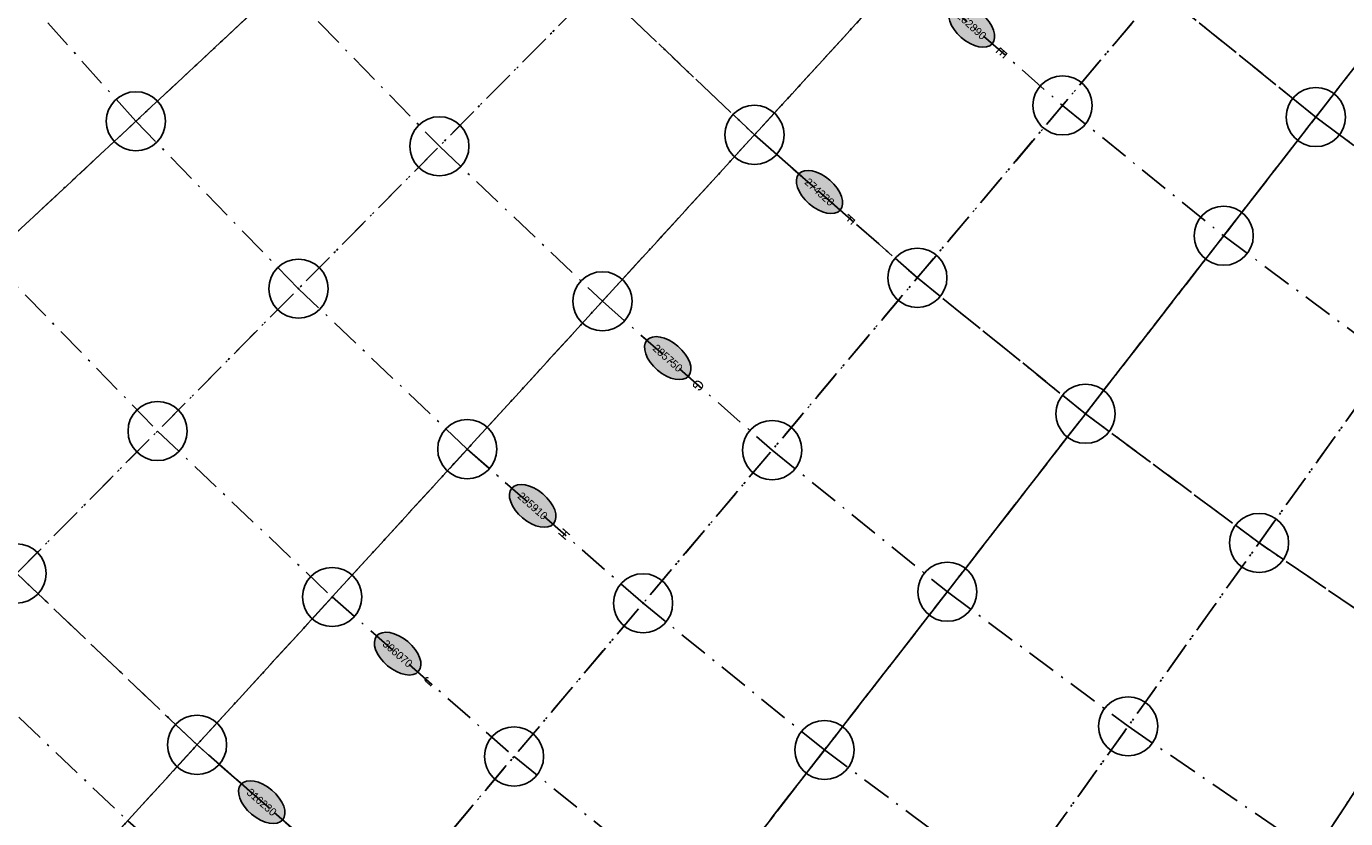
# Model space of a CAD drawing. Header units: millimetres. Extents: x 15650620 to 16199301, y 17929595 to 18752968.
# Tile 11 of 26: x 15951782 to 16018689, y 18178030 to 18218217. Entities that reach past the tile are written whole.
import ezdxf
from ezdxf.enums import TextEntityAlignment as Align

# ---------------------------------------------------------------- set-up
doc = ezdxf.new("R2010")
doc.units = ezdxf.units.MM
doc.header["$LTSCALE"] = 100
doc.linetypes.add('B_GRIDLINE', pattern=[41, 15, -5, 1, -5, 15])
for name, color, linetype in [('S-GRID-2000', 232, 'B_GRIDLINE'), ('S-GRID-300-AR03', 232, 'B_GRIDLINE'), ('S-GRID-300-AR04', 232, 'B_GRIDLINE'), ('S-GRID-300-AR04-IDEN', 13, 'B_GRIDLINE'), ('S-GRID-600', 232, 'B_GRIDLINE')]:
    doc.layers.add(name, color=color, linetype=linetype)
doc.layers.add('S-GRID-POINTS', color=9, linetype='Continuous', plot=False)
doc.styles.add('CAA-ENG', font='caa_eng.shx')
doc.styles.add('CAA_ENG', font='caa_eng.shx')

# ---------------------------------------------------------------- blocks, each defined once
blk = doc.blocks.new('agrbb-wblock')
h = blk.add_hatch(color=255)
edge = h.paths.add_edge_path()
edge.add_ellipse((1392, 24), major_axis=(1392, 24), ratio=0.572643, start_angle=0, end_angle=360)
at = {"linetype": 'Continuous'}
blk.add_ellipse((1392, 24), major_axis=(1392, 24), ratio=0.572643, dxfattribs=at)
at = {"style": 'CAA-ENG'}
blk.add_attdef('1', text='', height=400, dxfattribs=at).set_placement((1392, 24), align=Align.MIDDLE_CENTER)

msp = doc.modelspace()

# ---------------------------------------------------------------- linework, layer by layer
at = {"layer": 'S-GRID-2000'}
for p, q in [((15933556, 18191218), (16015875, 18268020)), ((16021890, 18261826), (15942708, 18181793)), ((15952206, 18172765), (16028149, 18255877)), ((16034639, 18250185), (15962107, 18164079)), ((15972319, 18155820), (16041349, 18244758)), ((16048275, 18239601), (15982856, 18147975)), ((15993701, 18140555), (16055402, 18234725))]:
    msp.add_line(p, q, dxfattribs=at)
for points in [[(16011524, 18167758), (16001754, 18174443), (15992260, 18181512), (15983059, 18188953), (15974143, 18196774), (15965582, 18204912), (15957335, 18213404), (15949434, 18222220), (15944365, 18228269), (15941892, 18231344), (15939460, 18234451), (15934722, 18240761), (15930154, 18247196), (15927934, 18250458), (15925758, 18253749), (15921539, 18260419), (15915548, 18270627), (15909970, 18281067), (15904814, 18291721), (15900088, 18302573)], [(15924432, 18300736), (15929212, 18290859), (15934383, 18281180), (15939937, 18271717), (15943848, 18265534), (15945865, 18262483), (15947923, 18259459), (15952158, 18253494), (15956551, 18247644), (15958805, 18244763), (15961098, 18241913), (15965796, 18236305), (15973121, 18228132), (15980766, 18220260), (15988707, 18212712), (15996969, 18205465), (16005498, 18198567), (16014299, 18192014), (16023357, 18185817), (16032655, 18179987), (16042177, 18174534)], [(15946190, 18299498), (15951002, 18290492), (15956170, 18281686), (15959810, 18275933), (15961687, 18273093), (15963602, 18270279), (15967542, 18264728), (15971630, 18259285), (15973728, 18256604), (15975861, 18253952), (15980234, 18248733), (15987050, 18241128), (15994164, 18233803), (16001557, 18226775), (16009242, 18220035), (16017178, 18213616), (16025368, 18207518), (16033797, 18201751), (16042450, 18196326), (16051311, 18191252), (16060369, 18186536), (16069610, 18182186), (16079014, 18178210)], [(15890693, 18298704), (15895582, 18287479), (15900915, 18276459), (15906685, 18265660), (15912882, 18255102), (15917245, 18248204), (15919496, 18244799), (15921792, 18241425), (15926517, 18234770), (15931418, 18228242), (15933933, 18225029), (15936491, 18221848), (15941734, 18215592), (15949907, 18206473), (15958436, 18197690), (15967290, 18189273), (15976514, 18181182), (15986030, 18173486), (15995850, 18166174), (16005956, 18159259)], [(15914046, 18295963), (15919025, 18285675), (15924412, 18275593), (15930197, 18265735), (15934271, 18259295), (15936372, 18256117), (15938515, 18252966), (15942927, 18246753), (15947503, 18240659), (15949851, 18237659), (15952239, 18234690), (15957134, 18228848), (15964764, 18220335), (15972727, 18212135), (15980997, 18204274), (15989605, 18196723), (15998490, 18189538), (16007657, 18182712), (16017092, 18176256)], [(15939399, 18296043), (15944355, 18286767), (15949677, 18277698), (15953425, 18271773), (15955358, 18268849), (15957330, 18265951), (15961389, 18260234), (15965598, 18254628), (15967759, 18251868), (15969956, 18249136), (15974459, 18243762), (15981479, 18235929), (15988805, 18228386), (15996417, 18221150), (16004332, 18214207), (16012506, 18207597), (16020940, 18201316), (16029621, 18195377), (16038532, 18189790), (16047657, 18184565), (16056986, 18179708), (16066502, 18175228), (16076188, 18171133)], [(15913430, 18235654), (15918312, 18228778), (15923375, 18222034), (15925974, 18218714), (15928617, 18215428), (15934034, 18208963), (15942478, 18199542), (15951290, 18190467), (15960437, 18181773), (15969968, 18173412), (15979801, 18165460), (15989946, 18157905), (16000388, 18150761), (16011107, 18144041), (16022084, 18137755), (16033305, 18131913), (16044752, 18126524), (16056403, 18121599), (16068241, 18117143), (16080248, 18113164)], [(15909147, 18232677), (15914100, 18225702), (15919236, 18218861), (15921889, 18215472), (15924586, 18212119), (15930092, 18205547), (15938664, 18195983), (15947622, 18186759), (15956919, 18177921), (15966607, 18169422), (15976603, 18161339), (15986915, 18153660), (15997529, 18146398), (16008425, 18139567), (16019583, 18133178), (16030990, 18127239), (16042625, 18121762), (16054468, 18116755), (16066502, 18112225), (16078707, 18108181)]]:
    msp.add_lwpolyline(points, dxfattribs=at)
at = {"layer": 'S-GRID-300-AR03'}
for p, q in [((15955385, 18176244), (16024757, 18252166)), ((16031400, 18246339), (15965143, 18167684)), ((15975208, 18159543), (16038267, 18240786)), ((16045353, 18235509), (15985594, 18151810)), ((15996283, 18144497), (16052646, 18230519))]:
    msp.add_line(p, q, dxfattribs=at)
for points in [[(16042450, 18196326), (16042450, 18196326), (16033797, 18201751), (16025368, 18207518), (16017178, 18213616), (16009242, 18220035), (16001557, 18226775)], [(15996417, 18221150), (16004332, 18214207), (16012506, 18207597), (16020940, 18201316), (16029621, 18195377), (16038532, 18189790)], [(16032655, 18179987), (16023357, 18185817), (16014299, 18192014), (16005498, 18198567), (15996969, 18205465), (15988707, 18212712)], [(15980997, 18204274), (15989605, 18196723), (15998490, 18189538), (16007657, 18182712), (16017092, 18176256), (16026778, 18170183)], [(16001754, 18174443), (16001754, 18174443), (15992260, 18181512), (15983059, 18188953), (15974143, 18196774)], [(15967290, 18189273), (15976514, 18181182), (15986030, 18173486), (15995850, 18166174)], [(16011107, 18144041), (16000388, 18150761), (15989946, 18157905), (15979801, 18165460), (15969968, 18173412), (15960437, 18181773)]]:
    msp.add_lwpolyline(points, dxfattribs=at)
at = {"layer": 'S-GRID-300-AR04'}
for p, q in [((15937001, 18194433), (16012198, 18264590)), ((16018354, 18258252), (15946023, 18185143)), ((15955385, 18176244), (16024757, 18252166))]:
    msp.add_line(p, q, dxfattribs=at)
for points in [[(15988707, 18212712), (15980766, 18220260), (15973121, 18228132), (15965796, 18236305), (15961098, 18241913), (15958805, 18244763), (15956551, 18247644), (15952158, 18253494)], [(15942927, 18246753), (15947503, 18240659), (15949851, 18237659), (15952239, 18234690), (15957134, 18228848), (15964764, 18220335), (15972727, 18212135), (15980997, 18204274)], [(15974143, 18196774), (15965582, 18204912), (15957335, 18213404), (15949434, 18222220), (15944365, 18228269), (15941892, 18231344), (15939460, 18234451), (15934722, 18240761)], [(15926517, 18234770), (15931418, 18228242), (15933933, 18225029), (15936491, 18221848), (15941734, 18215592), (15949907, 18206473), (15958436, 18197690), (15967290, 18189273)], [(15960437, 18181773), (15951290, 18190467), (15942478, 18199542), (15934034, 18208963), (15928617, 18215428), (15925974, 18218714), (15923375, 18222034), (15918312, 18228778)]]:
    msp.add_lwpolyline(points, dxfattribs=at)
at = {"layer": 'S-GRID-300-AR04-IDEN'}
for p, q in [((15974143, 18196774), (15976399, 18194795)), ((15967290, 18189273), (15969545, 18187295))]:
    msp.add_line(p, q, dxfattribs=at)
for points in [[(15990963, 18210733), (15988707, 18212712)], [(15980997, 18204274), (15983253, 18202295)], [(15962692, 18179794), (15960437, 18181773)]]:
    msp.add_lwpolyline(points, dxfattribs=at)
at = {"layer": 'S-GRID-600'}
for p, q in [((15936075, 18193569), (16015875, 18268020)), ((16021890, 18261826), (15945132, 18184243)), ((15954530, 18175309), (16028149, 18255877)), ((16034639, 18250185), (15964327, 18166715)), ((15974432, 18158543), (16041349, 18244758)), ((16048275, 18239601), (15984858, 18150779)), ((15995589, 18143437), (16055402, 18234725))]:
    msp.add_line(p, q, dxfattribs=at)
for points in [[(16011524, 18167758), (16001754, 18174443), (15992260, 18181512), (15983059, 18188953), (15974143, 18196774), (15965582, 18204912), (15957335, 18213404), (15949434, 18222220), (15944365, 18228269), (15941892, 18231344), (15939460, 18234451), (15934722, 18240761), (15930154, 18247196), (15927934, 18250458), (15925758, 18253749), (15921539, 18260419), (15915548, 18270627), (15909970, 18281067), (15904814, 18291721), (15900088, 18302573)], [(15924432, 18300736), (15929212, 18290859), (15934383, 18281180), (15939937, 18271717), (15943848, 18265534), (15945865, 18262483), (15947923, 18259459), (15952158, 18253494), (15956551, 18247644), (15958805, 18244763), (15961098, 18241913), (15965796, 18236305), (15973121, 18228132), (15980766, 18220260), (15988707, 18212712), (15996969, 18205465), (16005498, 18198567), (16014299, 18192014), (16023357, 18185817), (16032655, 18179987), (16042177, 18174534)], [(15946190, 18299498), (15951002, 18290492), (15956170, 18281686), (15959810, 18275933), (15961687, 18273093), (15963602, 18270279), (15967542, 18264728), (15971630, 18259285), (15973728, 18256604), (15975861, 18253952), (15980234, 18248733), (15987050, 18241128), (15994164, 18233803), (16001557, 18226775), (16009242, 18220035), (16017178, 18213616), (16025368, 18207518), (16033797, 18201751), (16042450, 18196326), (16051311, 18191252), (16060369, 18186536), (16069610, 18182186), (16079014, 18178210)], [(15890693, 18298704), (15895582, 18287479), (15900915, 18276459), (15906685, 18265660), (15912882, 18255102), (15917245, 18248204), (15919496, 18244799), (15921792, 18241425), (15926517, 18234770), (15931418, 18228242), (15933933, 18225029), (15936491, 18221848), (15941734, 18215592), (15949907, 18206473), (15958436, 18197690), (15967290, 18189273), (15976514, 18181182), (15986030, 18173486), (15995850, 18166174), (16005956, 18159259)], [(15914046, 18295963), (15919025, 18285675), (15924412, 18275593), (15930197, 18265735), (15934271, 18259295), (15936372, 18256117), (15938515, 18252966), (15942927, 18246753), (15947503, 18240659), (15949851, 18237659), (15952239, 18234690), (15957134, 18228848), (15964764, 18220335), (15972727, 18212135), (15980997, 18204274), (15989605, 18196723), (15998490, 18189538), (16007657, 18182712), (16017092, 18176256)], [(15939399, 18296043), (15944355, 18286767), (15949677, 18277698), (15953425, 18271773), (15955358, 18268849), (15957330, 18265951), (15961389, 18260234), (15965598, 18254628), (15967759, 18251868), (15969956, 18249136), (15974459, 18243762), (15981479, 18235929), (15988805, 18228386), (15996417, 18221150), (16004332, 18214207), (16012506, 18207597), (16020940, 18201316), (16029621, 18195377), (16038532, 18189790), (16047657, 18184565), (16056986, 18179708), (16066502, 18175228), (16076188, 18171133)], [(15913430, 18235654), (15918312, 18228778), (15923375, 18222034), (15925974, 18218714), (15928617, 18215428), (15934034, 18208963), (15942478, 18199542), (15951290, 18190467), (15960437, 18181773), (15969968, 18173412), (15979801, 18165460), (15989946, 18157905), (16000388, 18150761), (16011107, 18144041), (16022084, 18137755), (16033305, 18131913), (16044752, 18126524), (16056403, 18121599), (16068241, 18117143), (16080248, 18113164)]]:
    msp.add_lwpolyline(points, dxfattribs=at)
at = {"layer": 'S-GRID-POINTS'}
for centre in [(16004332, 18214207), (15957335, 18213404), (16017178, 18213616), (15988707, 18212712), (15972727, 18212135), (16012506, 18207597), (15996969, 18205465), (15965582, 18204912), (15980997, 18204274), (16005498, 18198567), (15958436, 18197690), (15974143, 18196774), (15989605, 18196723), (16014299, 18192014), (15951290, 18190467), (15967290, 18189273), (15998490, 18189538), (15983059, 18188953), (16007657, 18182712), (15960437, 18181773), (15976514, 18181182), (15992260, 18181512)]:
    msp.add_circle(centre, 1500, dxfattribs=at)

# ---------------------------------------------------------------- block references
at = {"layer": 'S-GRID-300-AR04-IDEN'}
for p, rotation, values in [((15998673, 18219171), 317.7389202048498, {'1': '262890'}), ((15990963, 18210733), 317.7387432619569, {'1': '274320'}), ((15983253, 18202295), 318.3806772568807, {'1': '285750'}), ((15976399, 18194795), 318.6420984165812, {'1': '295910'}), ((15969545, 18187295), 318.9194473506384, {'1': '306070'}), ((15962656, 18179765), 318.7385741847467, {'1': '316230'})]:
    msp.add_blockref('agrbb-wblock', p, dxfattribs=dict(at, rotation=rotation)).add_auto_attribs(values)

# ---------------------------------------------------------------- texts
for s, rotation, style, p in [('E', 228.73977, 'CAA-ENG', (16001252, 18216877)), ('F', 228.7396, 'CAA-ENG', (15993546, 18208445)), ('G', 229.24233, 'CAA_ENG', (15985853, 18200004)), ('H', 228.6421, 'CAA_ENG', (15979059, 18192464)), ('J', 228.91945, 'CAA_ENG', (15972183, 18184983))]:
    msp.add_text(s, height=500, rotation=rotation, dxfattribs=dict(at, style=style)).set_placement(p, align=Align.MIDDLE_CENTER)

doc.saveas('drawing.dxf')
